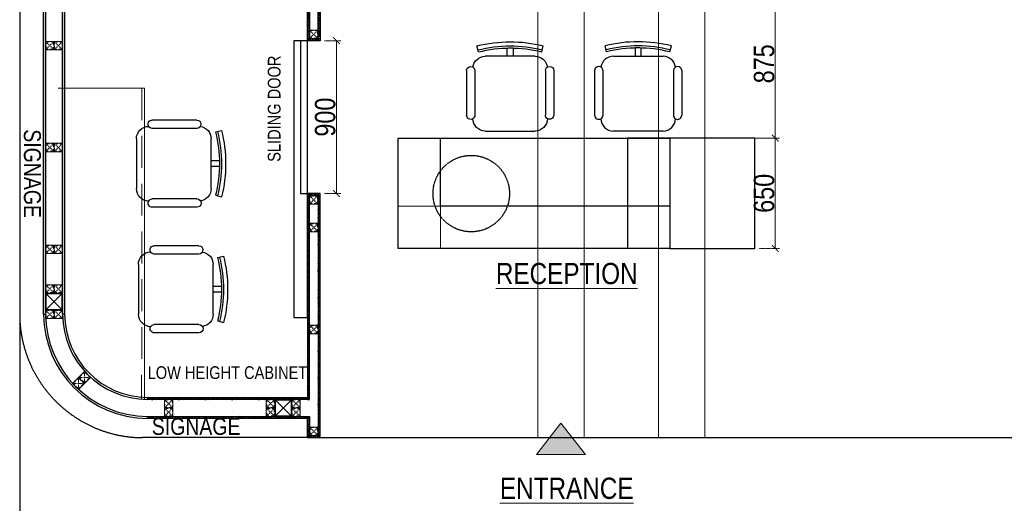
# Model space of a CAD drawing. Header units: millimetres. Extents: x -106827 to 92813, y -35754 to 7831.
# Tile 7 of 150: x -75784 to -69985, y -28823 to -25976. Entities that reach past the tile are written whole.
import ezdxf
from ezdxf.xclip import XClip

# ---------------------------------------------------------------- set-up
doc = ezdxf.new("R2010")
doc.units = ezdxf.units.MM
doc.header["$XCLIPFRAME"] = 2
doc.header["$PDMODE"] = 35
for name, pattern in [('General Arrangement Plan$0$( Hidden )', [0.375, 0.25, -0.125]), ('General Arrangement Plan$0$DASHED2', [0.375, 0.25, -0.125]), ('General Arrangement Plan$1$.5', [2, 0.5, -0.5, 0.5, -0.5]), ('General Arrangement Plan$1$CORES & SETBACK$0$HIDDEN', [0.375, 0.25, -0.125]), ('General Arrangement Plan$1$HIDDEN', [0.375, 0.25, -0.125])]:
    doc.linetypes.add(name, pattern=pattern)
for name, color, linetype, lineweight in [('General Arrangement Plan$0$DIM', 7, 'Continuous', 13), ('General Arrangement Plan$1$BEAM', 113, 'Continuous', 9), ('General Arrangement Plan$1$FURN', 252, 'Continuous', 5), ('General Arrangement Plan$1$MEI- EXISTING WALLS', 1, 'Continuous', 15), ('General Arrangement Plan$1$TXT', 6, 'Continuous', 20), ('General Arrangement Plan$1$Wall Hatch', 8, 'Continuous', 0)]:
    doc.layers.add(name, color=color, linetype=linetype, lineweight=lineweight)
for name, color, linetype in [('General Arrangement Plan$1$12-ply', 160, 'Continuous'), ('General Arrangement Plan$1$Furniture', 7, 'Continuous'), ('General Arrangement Plan$1$IDS-DOOR', 45, 'Continuous')]:
    doc.layers.add(name, color=color, linetype=linetype)
doc.layers.add('General Arrangement Plan$1$MS', color=7, linetype='Continuous', lineweight=0, true_color=0x3c5977)
doc.styles.add('General Arrangement Plan$1$Standard', font='ARIALN.TTF')
doc.dimstyles.new('General Arrangement Plan$1$TFS-Dim', dxfattribs={"dimtxt": 120, "dimasz": 40, "dimexe": 25, "dimexo": 25, "dimgap": 4.5, "dimtad": 1, "dimdec": 0, "dimzin": 0, "dimdsep": 46, "dimtxsty": 'General Arrangement Plan$1$Standard', "dimblk": 'General Arrangement Plan$1$_ArchTick', "dimcen": 0.09, "dimdle": 2, "dimclrd": 256, "dimclre": 8, "dimadec": 0, "dimazin": 0, "dimtfac": 1, "dimtdec": 0, "dimtofl": 0, "dimtmove": 1, "dimatfit": 3, "dimfxl": 1, "dimtolj": 1, "dimtzin": 0, "dimlwd": -1, "dimlwe": -1, "dimarcsym": 0})

# ---------------------------------------------------------------- blocks, each defined once
blk = doc.blocks.new('General Arrangement Plan$1$DTHRQW')
at = {"color": 0, "linetype": 'ByBlock', "lineweight": -2}
blk.add_wipeout([(1608712.3, -1425101.7), (1608713.7, -1425115), (1608718.6, -1425130.8), (1608727.2, -1425145.8), (1608735.2, -1425155), (1608745.7, -1425163.7), (1608768.7, -1425174.5), (1608776, -1425176.1), (1608798.1, -1425177.3), (1609095.1, -1425177.3), (1609104.3, -1425176.7), (1609127.2, -1425170.2), (1609131.8, -1425167.9), (1609139.3, -1425163.3), (1609148.8, -1425155.3), (1609158.8, -1425143.3), (1609164.1, -1425134), (1609169, -1425120.8), (1609171.1, -1425110.3), (1609171.7, -1425102), (1609171.7, -1425102), (1609171.7, -1425102), (1609175.1, -1425103.6), (1609181, -1425105.2), (1609187.8, -1425105.2), (1609192.4, -1425104.2), (1609197, -1425102.2), (1609200, -1425100.2), (1609201.8, -1425098.6), (1609201.8, -1425098.6), (1609206.6, -1425092.7), (1609208.7, -1425088.1), (1609209.6, -1425084.6), (1609210, -1425079.9), (1609210, -1425072.2), (1609210, -1424805.7), (1609208.8, -1424797.7), (1609207.6, -1424794.9), (1609204.4, -1424789.7), (1609202.2, -1424787.3), (1609196.3, -1424783.1), (1609193.4, -1424781.7), (1609189.7, -1424780.7), (1609184.5, -1424780.2), (1609177.1, -1424781.3), (1609174.4, -1424782.2), (1609171, -1424784), (1609167.4, -1424768.8), (1609164, -1424760.8), (1609154.9, -1424746.4), (1609152.3, -1424743.3), (1609145.7, -1424736.7), (1609135.1, -1424728.9), (1609124.1, -1424723.3), (1609116.3, -1424720.5), (1609106.3, -1424718.3), (1609095.5, -1424717.5), (1609077.9, -1424717.5), (1608960.9, -1424717.5), (1608960.9, -1424666.8), (1608972.5, -1424667.2), (1608990, -1424668.1), (1609009.4, -1424669.5), (1609023, -1424670.8), (1609048.5, -1424673.8), (1609066, -1424676.4), (1609080.4, -1424678.8), (1609099.3, -1424682.4), (1609109.5, -1424684.6), (1609130, -1424689.3), (1609137.2, -1424691.1), (1609146.6, -1424654), (1609112.1, -1424646), (1609081.5, -1424640.2), (1609027.2, -1424632.7), (1608999.1, -1424630.3), (1608962.5, -1424628.6), (1608899.5, -1424629.4), (1608874.9, -1424631), (1608841.9, -1424634.3), (1608808.8, -1424639), (1608769.6, -1424646.3), (1608738.2, -1424653.6), (1608747.6, -1424690.7), (1608765.6, -1424686.4), (1608793.7, -1424680.5), (1608817, -1424676.5), (1608834.8, -1424673.8), (1608851.3, -1424671.8), (1608871.4, -1424669.7), (1608885.4, -1424668.6), (1608898.9, -1424667.7), (1608917.4, -1424667), (1608923.8, -1424667), (1608923.8, -1424717.5), (1608789.1, -1424717.5), (1608780.2, -1424718), (1608771.8, -1424719.5), (1608762.3, -1424722.4), (1608752.9, -1424726.6), (1608744.6, -1424731.8), (1608732.8, -1424742.2), (1608726.8, -1424749.6), (1608720.7, -1424759.7), (1608717.3, -1424767.6), (1608713.3, -1424783.5), (1608713.3, -1424783.5), (1608713.3, -1424783.5), (1608699.8, -1424779.7), (1608699.8, -1424779.7), (1608693.2, -1424780.5), (1608682.3, -1424786.6), (1608675.1, -1424798.7), (1608674.2, -1424805.2), (1608674.2, -1424817.3), (1608674.2, -1424837.6), (1608674.2, -1424853.6), (1608674.2, -1425079.4), (1608674.2, -1425079.4), (1608676.1, -1425088.9), (1608678.5, -1425093.6), (1608683, -1425098.7), (1608686.6, -1425101.3), (1608686.6, -1425101.3), (1608699.7, -1425105), (1608699.7, -1425105), (1608706, -1425104.2)], dxfattribs=at).translate(0, 0, 0)
at = {"color": 0, "linetype": 'ByBlock', "lineweight": -2, "extrusion": (-3.38737e-07, -2.0473e-09, 1)}
for p, q in [((1608747.6, -1424690.7, 0), (1608738.2, -1424653.6, 0)), ((1609137.2, -1424691.1, 0), (1609146.6, -1424654, 0)), ((1608789.2, -1424717.5, 0), (1609095.5, -1424717.5, 0)), ((1608674.2, -1424805.2, 0), (1608674.2, -1425079.4, 0)), ((1608725.3, -1424805.2, 0), (1608725.3, -1425079.5, 0)), ((1609159, -1424805.7, 0), (1609159, -1425079.9, 0)), ((1609210, -1424805.7, 0), (1609210, -1425079.9, 0)), ((1609095.1, -1425177.3, 0), (1608788.7, -1425177.3, 0))]:
    blk.add_line(p, q, dxfattribs=at)
at = {"color": 0, "linetype": 'ByBlock', "lineweight": -2, "extrusion": (-3.38737e-07, -2.0473e-09, 1), "elevation": -0.5}
blk.add_lwpolyline([(1608923.8, -1424717.5), (1608960.9, -1424717.5), (1608960.9, -1424666.8, 0.00633), (1608923.8, -1424666.6), (1608923.8, -1424717.5), (1608960.9, -1424717.5)], format="xyb", dxfattribs=at)
at = {"color": 0, "linetype": 'ByBlock', "lineweight": -2, "extrusion": (-3.38737e-07, -2.0473e-09, 1)}
for centre, radius, start, end in [((1608941.6, -1425457.9, -0.5), 829.6, 75.69329, 104.19336), ((1608941.6, -1425457.9, -0.5), 804.1, 75.69329, 104.19336), ((1608941.6, -1425457.9, -0.5), 791.3, 75.69329, 104.19336), ((1608789.1, -1424794.1, -0.5), 76.6, 89.94332, 172.09492), ((1609094.8, -1424794.4, -0.5), 76.9, 7.78593, 89.48602), ((1608699.8, -1424805.2, -0.5), 25.5, 359.94332, 179.94332), ((1609184.5, -1424805.7, -0.5), 25.5, 359.94332, 179.94332), ((1608699.8, -1425079.4, -0.5), 25.5, 179.9411, 359.94555), ((1609184.5, -1425079.9, -0.5), 25.5, 179.94332, 359.94332), ((1608789.3, -1425100.2, -0.5), 77.1, 181.13845, 269.55171), ((1609095.1, -1425100.7, -0.5), 76.6, 269.94332, 359.02475)]:
    blk.add_arc(centre, radius, start, end, dxfattribs=at)
blk = doc.blocks.new('General Arrangement Plan$1$_ArchTick')
at = {"color": 0, "linetype": 'ByBlock', "const_width": 0.15}
blk.add_lwpolyline([(-0.5, -0.5), (0.5, 0.5)], dxfattribs=at)
blk = doc.blocks.new('*D266')
at = {"layer": 'Defpoints', "color": 0}
for p in [(4286.2, 2662.6), (4377.6, 2012.6), (4498.8, 2012.6)]:
    blk.add_point(p, dxfattribs=at)
at = {"layer": 'General Arrangement Plan$0$DIM', "color": 8, "linetype": 'General Arrangement Plan$0$( Hidden )'}
for p, q in [((4311.2, 2662.6), (4523.8, 2662.6)), ((4402.6, 2012.6), (4523.8, 2012.6))]:
    blk.add_line(p, q, dxfattribs=at)
at = {"layer": 'General Arrangement Plan$0$DIM', "color": 8}
blk.add_line((4498.8, 2664.6), (4498.8, 2010.6), dxfattribs=at)
at = {"layer": 'General Arrangement Plan$0$DIM', "color": 8, "xscale": 40, "yscale": 40, "zscale": 40}
for p, rotation in [((4498.8, 2662.6), 90), ((4498.8, 2012.6), 270)]:
    blk.add_blockref('General Arrangement Plan$1$_ArchTick', p, dxfattribs=dict(at, rotation=rotation))
at = {"layer": 'General Arrangement Plan$0$DIM', "color": 0, "insert": (4433, 2337.6), "char_height": 120, "attachment_point": 5, "rotation": 90, "style": 'General Arrangement Plan$1$Standard'}
blk.add_mtext('\\A1;650', dxfattribs=at)
blk = doc.blocks.new('*D269')
at = {"layer": 'Defpoints', "color": 0}
for p in [(4302.6, 3537.7), (4498.8, 3537.7), (4302.6, 2662.6)]:
    blk.add_point(p, dxfattribs=at)
at = {"layer": 'General Arrangement Plan$0$DIM', "color": 8}
blk.add_line((4498.8, 2660.6), (4498.8, 3539.7), dxfattribs=at)
at = {"layer": 'General Arrangement Plan$0$DIM', "color": 8, "linetype": 'General Arrangement Plan$0$( Hidden )'}
for p, q in [((4327.6, 3537.7), (4523.8, 3537.7)), ((4327.6, 2662.6), (4523.8, 2662.6))]:
    blk.add_line(p, q, dxfattribs=at)
at = {"layer": 'General Arrangement Plan$0$DIM', "color": 8, "xscale": 40, "yscale": 40, "zscale": 40}
for p, rotation in [((4498.8, 3537.7), 90), ((4498.8, 2662.6), 270)]:
    blk.add_blockref('General Arrangement Plan$1$_ArchTick', p, dxfattribs=dict(at, rotation=rotation))
at = {"layer": 'General Arrangement Plan$0$DIM', "color": 0, "insert": (4433, 3100.1), "char_height": 120, "attachment_point": 5, "rotation": 90, "style": 'General Arrangement Plan$1$Standard'}
blk.add_mtext('\\A1;875', dxfattribs=at)
blk = doc.blocks.new('General Arrangement Plan$1$A$C0642dd72')
at = {"layer": 'General Arrangement Plan$1$MS', "ltscale": 10}
for p, q in [((0, 626), (100, 726)), ((100, 626), (0, 726)), ((1350.1, 0.3), (1450.1, 100.3)), ((1450.1, 0.3), (1350.1, 100.3))]:
    blk.add_line(p, q, dxfattribs=at)
for points in [[(0, 626), (100, 626), (100, 726), (0, 726)], [(4, 630), (96, 630), (96, 722), (4, 722)], [(1350.1, 0.3), (1450.1, 0.3), (1450.1, 100.3), (1350.1, 100.3)], [(1354.1, 4.3), (1446.1, 4.3), (1446.1, 96.3), (1354.1, 96.3)]]:
    blk.add_lwpolyline(points, close=True, dxfattribs=at)
blk = doc.blocks.new('*U227')
at = {"layer": 'General Arrangement Plan$1$12-ply', "true_color": 0x939598}
h = blk.add_hatch(dxfattribs=at)
h.set_pattern_fill('ANSI35', color=252, scale=2.5, angle=180)
h.set_pattern_definition([(225, (0, 4549.795), (11.22532015, -11.22532015), []), (225, (-11.225, 4549.795), (11.22532015, -11.22532015), [19.84375, -3.96875, 0, -3.96875])])
h.paths.add_polyline_path([(2694431.8, -800734.8), (2694419.8, -800734.8), (2694419.8, -802931.3), (2694431.8, -802931.3)])
at = {"layer": 'General Arrangement Plan$1$12-ply'}
blk.add_lwpolyline([(2694419.8, -800734.8), (2694431.8, -800734.8), (2694431.8, -802931.3), (2694419.8, -802931.3)], close=True, dxfattribs=at)
blk = doc.blocks.new('*U228')
at = {"layer": 'General Arrangement Plan$1$12-ply', "true_color": 0x939598}
h = blk.add_hatch(dxfattribs=at)
h.set_pattern_fill('ANSI35', color=252, scale=2.5, angle=180)
h.set_pattern_definition([(225, (0, 4550.338), (11.22532015, -11.22532015), []), (225, (-11.225, 4550.338), (11.22532015, -11.22532015), [19.84375, -3.96875, 0, -3.96875])])
h.paths.add_polyline_path([(2694431.8, -800734.8), (2694419.8, -800734.8), (2694419.8, -802930.8), (2694431.8, -802930.8)])
at = {"layer": 'General Arrangement Plan$1$12-ply'}
blk.add_lwpolyline([(2694419.8, -800734.8), (2694431.8, -800734.8), (2694431.8, -802930.8), (2694419.8, -802930.8)], close=True, dxfattribs=at)
blk = doc.blocks.new('*U229')
at = {"layer": 'General Arrangement Plan$1$12-ply', "true_color": 0x939598}
h = blk.add_hatch(dxfattribs=at)
h.set_pattern_fill('ANSI35', color=252, scale=2.5, angle=180)
h.set_pattern_definition([(225, (0, 3344.335), (11.22532015, -11.22532015), []), (225, (-11.225, 3344.335), (11.22532015, -11.22532015), [19.84375, -3.96875, 0, -3.96875])])
h.paths.add_polyline_path([(2694431.8, -801964.6), (2694419.8, -801964.6), (2694419.8, -802907), (2694431.8, -802907)])
at = {"layer": 'General Arrangement Plan$1$12-ply'}
blk.add_lwpolyline([(2694419.8, -801964.6), (2694431.8, -801964.6), (2694431.8, -802907), (2694419.8, -802907)], close=True, dxfattribs=at)
blk = doc.blocks.new('*U230')
at = {"layer": 'General Arrangement Plan$1$12-ply', "true_color": 0x939598}
h = blk.add_hatch(dxfattribs=at)
h.set_pattern_fill('ANSI35', color=252, scale=2.5, angle=180)
h.set_pattern_definition([(225, (0, 3343.737), (11.22532015, -11.22532015), []), (225, (-11.225, 3343.737), (11.22532015, -11.22532015), [19.84375, -3.96875, 0, -3.96875])])
h.paths.add_polyline_path([(2694431.8, -801965.2), (2694419.8, -801965.2), (2694419.8, -802907), (2694431.8, -802907)])
at = {"layer": 'General Arrangement Plan$1$12-ply'}
blk.add_lwpolyline([(2694419.8, -801965.2), (2694431.8, -801965.2), (2694431.8, -802907), (2694419.8, -802907)], close=True, dxfattribs=at)
blk = doc.blocks.new('*U232')
at = {"layer": 'General Arrangement Plan$1$12-ply', "true_color": 0x939598}
h = blk.add_hatch(dxfattribs=at)
h.set_pattern_fill('ANSI35', color=252, scale=2.5, angle=180)
h.set_pattern_definition([(225, (0, 6173.298), (11.22532015, -11.22532015), []), (225, (-11.225, 6173.298), (11.22532015, -11.22532015), [19.84375, -3.96875, 0, -3.96875])])
h.paths.add_polyline_path([(2694431.8, -800722.8), (2694419.8, -800722.8), (2694419.8, -801319.8), (2694431.8, -801319.8)])
at = {"layer": 'General Arrangement Plan$1$12-ply'}
blk.add_lwpolyline([(2694419.8, -800722.8), (2694431.8, -800722.8), (2694431.8, -801319.8), (2694419.8, -801319.8)], close=True, dxfattribs=at)
blk = doc.blocks.new('*U233')
at = {"layer": 'General Arrangement Plan$1$12-ply', "true_color": 0x939598}
h = blk.add_hatch(dxfattribs=at)
h.set_pattern_fill('ANSI35', color=252, scale=2.5, angle=180)
h.set_pattern_definition([(225, (0, 5939.467), (11.22532015, -11.22532015), []), (225, (-11.225, 5939.467), (11.22532015, -11.22532015), [19.84375, -3.96875, 0, -3.96875])])
h.paths.add_polyline_path([(2694431.8, -800956.6), (2694419.8, -800956.6), (2694419.8, -801319.8), (2694431.8, -801319.8)])
at = {"layer": 'General Arrangement Plan$1$12-ply'}
blk.add_lwpolyline([(2694419.8, -800956.6), (2694431.8, -800956.6), (2694431.8, -801319.8), (2694419.8, -801319.8)], close=True, dxfattribs=at)
blk = doc.blocks.new('*U234')
at = {"layer": 'General Arrangement Plan$1$12-ply', "true_color": 0x939598}
h = blk.add_hatch(dxfattribs=at)
h.set_pattern_fill('ANSI35', color=252, scale=2.5, angle=180)
h.set_pattern_definition([(225, (0, 6643.966), (11.22532015, -11.22532015), []), (225, (-11.225, 6643.966), (11.22532015, -11.22532015), [19.84375, -3.96875, 0, -3.96875])])
h.paths.add_polyline_path([(2694431.8, -800760.5), (2694419.8, -800760.5), (2694419.8, -800811.5), (2694431.8, -800811.5)])
at = {"layer": 'General Arrangement Plan$1$12-ply'}
blk.add_lwpolyline([(2694419.8, -800760.5), (2694431.8, -800760.5), (2694431.8, -800811.5), (2694419.8, -800811.5)], close=True, dxfattribs=at)
blk = doc.blocks.new('*U203')
at = {"layer": 'General Arrangement Plan$1$12-ply', "true_color": 0x939598}
h = blk.add_hatch(dxfattribs=at)
h.set_pattern_fill('ANSI35', color=252, scale=2.5, angle=180)
h.set_pattern_definition([(225, (0, 7468.815), (11.22532015, -11.22532015), []), (225, (-11.225, 7468.815), (11.22532015, -11.22532015), [19.84375, -3.96875, 0, -3.96875])])
h.paths.add_polyline_path([(2694431.8, -799767.5), (2694419.8, -799767.5), (2694419.8, -800979.7), (2694431.8, -800979.7)])
at = {"layer": 'General Arrangement Plan$1$12-ply'}
blk.add_lwpolyline([(2694419.8, -799767.5), (2694431.8, -799767.5), (2694431.8, -800979.7), (2694419.8, -800979.7)], close=True, dxfattribs=at)
blk = doc.blocks.new('*U204')
at = {"layer": 'General Arrangement Plan$1$12-ply', "true_color": 0x939598}
h = blk.add_hatch(dxfattribs=at)
h.set_pattern_fill('ANSI35', color=252, scale=2.5, angle=180)
h.set_pattern_definition([(225, (0, 7693.815), (11.22532015, -11.22532015), []), (225, (-11.225, 7693.815), (11.22532015, -11.22532015), [19.84375, -3.96875, 0, -3.96875])])
h.paths.add_polyline_path([(2694431.8, -799542.5), (2694419.8, -799542.5), (2694419.8, -800979.7), (2694431.8, -800979.7)])
at = {"layer": 'General Arrangement Plan$1$12-ply'}
blk.add_lwpolyline([(2694419.8, -799542.5), (2694431.8, -799542.5), (2694431.8, -800979.7), (2694419.8, -800979.7)], close=True, dxfattribs=at)
blk = doc.blocks.new('*U209')
at = {"layer": 'General Arrangement Plan$1$12-ply', "true_color": 0x939598}
h = blk.add_hatch(dxfattribs=at)
h.set_pattern_fill('ANSI35', color=252, scale=2.5, angle=180)
h.set_pattern_definition([(225, (0, 6041.444), (11.22532015, -11.22532015), []), (225, (-11.225, 6041.444), (11.22532015, -11.22532015), [19.84375, -3.96875, 0, -3.96875])])
h.paths.add_polyline_path([(2694431.8, -801024.8), (2694419.8, -801024.8), (2694419.8, -801149.8), (2694431.8, -801149.8)])
at = {"layer": 'General Arrangement Plan$1$12-ply'}
blk.add_lwpolyline([(2694419.8, -801024.8), (2694431.8, -801024.8), (2694431.8, -801149.8), (2694419.8, -801149.8)], close=True, dxfattribs=at)
blk = doc.blocks.new('General Arrangement Plan$1$A$C25013FFA')
at = {"layer": 'General Arrangement Plan$1$MS', "linetype": 'General Arrangement Plan$1$CORES & SETBACK$0$HIDDEN', "ltscale": 25}
for p, q in [((-9, 60), (35, 16)), ((35, 60), (-9, 16))]:
    blk.add_line(p, q, dxfattribs=at)
at = {"layer": 'General Arrangement Plan$1$MS', "ltscale": 25}
blk.add_lwpolyline([(-12, 13), (38, 13), (38, 63), (-12, 63)], close=True, dxfattribs=at)
blk.add_lwpolyline([(-12, 13), (38, 13), (38, 63), (-12, 63)], close=True, dxfattribs=at)
at = {"layer": 'General Arrangement Plan$1$MS', "linetype": 'General Arrangement Plan$1$.5', "ltscale": 25}
blk.add_lwpolyline([(-9, 16), (35, 16), (35, 60), (-9, 60)], close=True, dxfattribs=at)
blk = doc.blocks.new('*D284')
at = {"layer": 'Defpoints', "color": 0}
for p in [(1818.1, 3236.3), (1913.9, 3236.3), (1818.1, 2336.3)]:
    blk.add_point(p, dxfattribs=at)
at = {"layer": 'General Arrangement Plan$0$DIM', "color": 8, "linetype": 'General Arrangement Plan$0$( Hidden )'}
for p, q in [((1843.1, 3236.3), (1938.9, 3236.3)), ((1843.1, 2336.3), (1938.9, 2336.3))]:
    blk.add_line(p, q, dxfattribs=at)
at = {"layer": 'General Arrangement Plan$0$DIM', "color": 8}
blk.add_line((1913.9, 2334.3), (1913.9, 3238.3), dxfattribs=at)
at = {"layer": 'General Arrangement Plan$0$DIM', "color": 8, "xscale": 40, "yscale": 40, "zscale": 40}
for p, rotation in [((1913.9, 3236.3), 90), ((1913.9, 2336.3), 270)]:
    blk.add_blockref('General Arrangement Plan$1$_ArchTick', p, dxfattribs=dict(at, rotation=rotation))
at = {"layer": 'General Arrangement Plan$0$DIM', "color": 0, "insert": (1848.1, 2786.3), "char_height": 120, "attachment_point": 5, "rotation": 90, "style": 'General Arrangement Plan$1$Standard'}
blk.add_mtext('\\A1;900', dxfattribs=at)
blk = doc.blocks.new('General Arrangement Plan')
at = {"layer": 'General Arrangement Plan$1$Wall Hatch', "true_color": 0x939598}
h = blk.add_hatch(color=252, dxfattribs=at)
h.dxf.hatch_style = 1
h.paths.add_polyline_path([(3091.7, 799.2), (3380.8, 799.2), (3236.2, 983.7)])
at = {"color": 252, "true_color": 0x939598}
for p, q in [((1743.1, 899.1), (772.5, 899.1)), ((1818.1, 899.1), (6194.5, 899.1))]:
    blk.add_line(p, q, dxfattribs=at)
at = {"layer": 'General Arrangement Plan$0$DIM', "color": 9, "linetype": 'General Arrangement Plan$1$HIDDEN', "ltscale": 10, "true_color": 0xc7c8ca}
for q in [(2277.6, 2262.6), (2527.6, 2012.6)]:
    blk.add_line((2527.6, 2262.6), q, dxfattribs=at)
at = {"layer": 'General Arrangement Plan$1$FURN'}
blk.add_lwpolyline([(783.8, 2956.4), (275.7, 2956.4)], dxfattribs=at)
at = {"layer": 'General Arrangement Plan$1$Furniture', "color": 8}
blk.add_line((2527.6, 2662.6), (3627.6, 2662.6), dxfattribs=at)
at = {"layer": 'General Arrangement Plan$1$Furniture'}
for points in [[(2277.6, 2662.6), (2527.6, 2662.6)], [(3627.6, 2662.6), (3877.6, 2662.6), (3877.6, 2012.6), (2277.6, 2012.6), (2277.6, 2662.6)], [(3877.6, 2262.6), (2527.6, 2262.6), (2527.6, 2662.6)]]:
    blk.add_lwpolyline(points, dxfattribs=at)
at = {"layer": 'General Arrangement Plan$1$Furniture', "color": 252, "linetype": 'General Arrangement Plan$1$HIDDEN', "ltscale": 10}
blk.add_lwpolyline([(3627.6, 2662.6), (3627.6, 2012.6)], dxfattribs=at)
at = {"layer": 'General Arrangement Plan$1$Furniture', "color": 8}
blk.add_lwpolyline([(3877.6, 2012.6), (4377.6, 2012.6), (4377.6, 2662.6), (3627.6, 2662.6), (3627.6, 2662.6)], dxfattribs=at)
at = {"layer": 'General Arrangement Plan$1$Furniture', "color": 252, "linetype": 'General Arrangement Plan$1$HIDDEN', "ltscale": 10}
blk.add_circle((2707.9, 2336), 225.1, dxfattribs=at)
at = {"layer": 'General Arrangement Plan$1$IDS-DOOR', "color": 45}
for points in [[(1743.1, 3236.3), (1663.2, 3236.3), (1663.2, 1606.4), (1743.1, 1606.4)], [(1743.1, 3236.3), (1703.2, 3236.3), (1703.2, 2336.3), (1743.1, 2336.3)]]:
    blk.add_lwpolyline(points, close=True, dxfattribs=at)
at = {"layer": 'General Arrangement Plan$1$Wall Hatch'}
blk.add_lwpolyline([(3091.7, 799.2), (3380.8, 799.2), (3236.2, 983.7), (3236.2, 983.7)], close=True, dxfattribs=at)
at = {"layer": 'General Arrangement Plan$1$12-ply'}
for name, p in [('*U232', (-2692676.7, 804556.1)), ('*U227', (-2694231.2, 804556.1)), ('*U228', (-2694119.2, 804556.1)), ('*U233', (-2692613.7, 804556.1)), ('*U209', (-2692676.7, 802048.8))]:
    blk.add_blockref(name, p, dxfattribs=at)
for name, p, rotation in [('*U234', (-799005.4, -2691183.6), 90), ('*U230', (-801163.9, -2693295.8), 90), ('*U229', (-801163.9, -2693407.8), 90), ('*U234', (-799005.4, -2693520.8), 90.00000000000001)]:
    blk.add_blockref(name, p, dxfattribs=dict(at, rotation=rotation))
at = {"layer": 'General Arrangement Plan$1$12-ply', "xscale": -1}
for name, p, rotation in [('*U203', (-2692676.7, -798643.4), 180), ('*U234', (-799005.4, 2696756.1), 90), ('*U204', (-2692613.7, -798643.4), 180)]:
    blk.add_blockref(name, p, dxfattribs=dict(at, rotation=rotation))
at = {"layer": 'General Arrangement Plan$1$Furniture', "yscale": 0.9575283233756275, "zscale": 0.9575283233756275}
for p, xscale in [((1543544.7, 1367351.9, 0), -0.9575283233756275), ((-1536916.3, 1367351.9, 0), 0.9575283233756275)]:
    blk.add_blockref('General Arrangement Plan$1$DTHRQW', p, dxfattribs=dict(at, xscale=xscale))
at = {"layer": 'General Arrangement Plan$1$Furniture', "xscale": -0.9575283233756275, "yscale": 0.9575283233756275, "zscale": 0.9575283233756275, "rotation": 270}
for p in [(1365383.4, -1538095.5, 0), (1365395.2, -1538835, 0)]:
    blk.add_blockref('General Arrangement Plan$1$DTHRQW', p, dxfattribs=at)
at = {"layer": 'General Arrangement Plan$1$MS', "ltscale": 25}
for p in [(1767.1, 3235.3), (212.7, 3169.4), (262.7, 3169.4), (212.7, 2569.4), (262.7, 2569.4), (1767.1, 2261.3), (1768.1, 2098.1), (212.7, 1969.4), (262.7, 1969.4), (212.7, 1736.8), (262.7, 1736.8), (212.7, 1586.8), (262.7, 1586.8), (1768.1, 1498.1), (912.8, 1061.1), (1512.8, 1061.1), (1662.8, 1061.1), (912.8, 1011.1), (1512.8, 1011.1), (1662.8, 1011.1), (1768.1, 898.1)]:
    blk.add_blockref('General Arrangement Plan$1$A$C25013FFA', p, dxfattribs=at)
at = {"layer": 'General Arrangement Plan$1$MS', "ltscale": 25, "rotation": 134.9677643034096}
for p in [(466.4, 1271.8), (431.1, 1236.4)]:
    blk.add_blockref('General Arrangement Plan$1$A$C25013FFA', p, dxfattribs=at)
at = {"layer": 'General Arrangement Plan$1$TXT', "attachment_point": 5, "style": 'General Arrangement Plan$1$Standard'}
for s, insert, char_height, width, rotation in [('{\\C0;SLIDING DOOR}', (1547.6, 2835.9), 75, 1061.965, 90), ('SIGNAGE', (122.3, 2453.6), 100, 1812.128, 270)]:
    blk.add_mtext(s, dxfattribs=dict(at, insert=insert, char_height=char_height, width=width, rotation=rotation))
for s, insert, char_height, width in [('{\\LRECEPTION}', (3270.4, 1864.6), 125, 2265.161), ('{\\C0;LOW HEIGHT CABINET}', (1272, 1281.5), 75, 1061.965), ('SIGNAGE', (1087.4, 964.6), 100, 1812.128), ('{\\LENTRANCE}', (3270.4, 600.2), 125, 2265.161)]:
    blk.add_mtext(s, dxfattribs=dict(at, insert=insert, char_height=char_height, width=width))
at = {"layer": 'General Arrangement Plan$0$DIM', "color": 9, "true_color": 0xc7c8ca}
for base, p1, p2, picture, middle in [((4498.8, 3537.7), (4302.6, 2662.6), (4302.6, 3537.7), '*D269', (4433, 3100.1)), ((1913.9, 3236.3), (1818.1, 2336.3), (1818.1, 3236.3), '*D284', (1848.1, 2786.3)), ((4498.8, 2012.6), (4286.2, 2662.6), (4377.6, 2012.6), '*D266', (4433, 2337.6))]:
    dim = blk.add_linear_dim(base=base, p1=p1, p2=p2, angle=90, dimstyle='General Arrangement Plan$1$TFS-Dim', override={"dimclrd": 8}, dxfattribs=at)
    dim.commit()
    dim.dimension.update_dxf_attribs({"geometry": picture, "text_midpoint": middle})
at = {"color": 252, "true_color": 0x939598}
blk.add_lwpolyline([(48.3, 1624.2, 0.411047), (772.5, 899.1, 0.411047)], format="xyb", dxfattribs=at)
at = {"layer": 'General Arrangement Plan$1$12-ply'}
for points in [[(188.8, 1624.7, 0.411047), (800.7, 1012.1, 0.411047)], [(200.8, 1624.8, 0.411047), (800.8, 1024.1)], [(300.7, 1625.2, 0.411047), (801.4, 1124.1, 0.411047)], [(312.8, 1625.3, 0.411047), (801.4, 1136.1, 0.411047)]]:
    blk.add_lwpolyline(points, format="xyb", dxfattribs=at)
at = {"layer": 'General Arrangement Plan$1$BEAM', "linetype": 'General Arrangement Plan$0$( Hidden )', "ltscale": 11}
for points in [[(3373.3, 14050.1), (3373.2, 899.1), (3099.8, 899.1), (3099.8, 14050.1)], [(4084.2, 14050.1), (4084.2, 899.1), (3810.8, 899.1), (3810.8, 14050.1)]]:
    blk.add_lwpolyline(points, close=True, dxfattribs=at)
at = {"layer": 'General Arrangement Plan$1$FURN'}
blk.add_line((783.8, 2956.4), (783.7, 1125.6), dxfattribs=at)
at = {"layer": 'General Arrangement Plan$1$MEI- EXISTING WALLS', "color": 252, "linetype": 'General Arrangement Plan$0$DASHED2', "ltscale": 750, "true_color": 0x939598}
blk.add_line((766.8, 2956.4), (766.7, 1125.6), dxfattribs=at)
at = {"layer": 'General Arrangement Plan$1$MS', "ltscale": 10}
blk.add_blockref('General Arrangement Plan$1$A$C0642dd72', (200.7, 1023.9), dxfattribs=at)

msp = doc.modelspace()

# ---------------------------------------------------------------- block references
at = {"color": 7}
ref = msp.add_blockref('General Arrangement Plan', (-75832.3, -29336.1), dxfattribs=at)
XClip(ref).set_block_clipping_path([(48.7190010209, -107.5186207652), (15251.6043912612, 15253.5715002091)])

doc.saveas('drawing.dxf')
